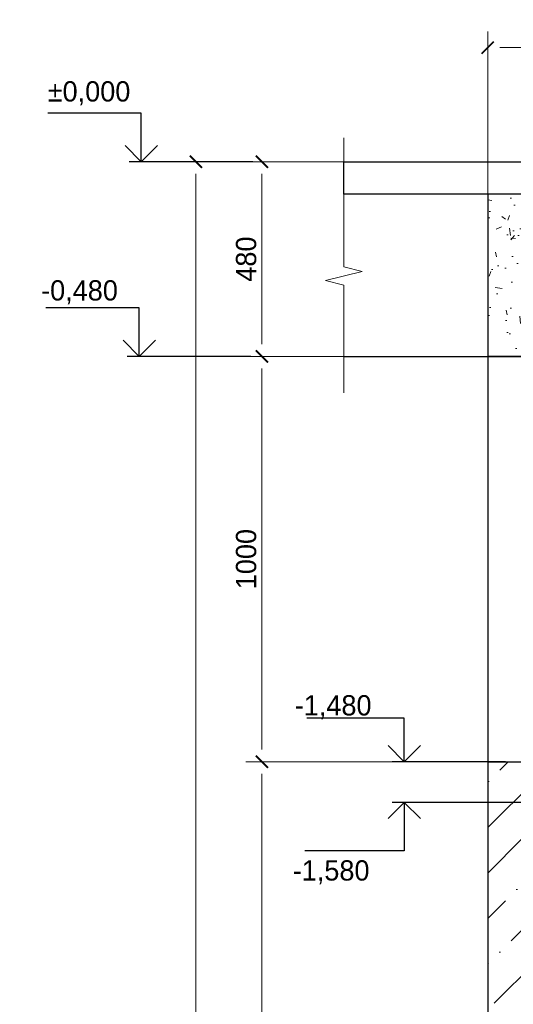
# Model space of a CAD drawing. Header units: millimetres. Extents: x -33345 to 4712671, y -3392 to 121473.
# Tile 240 of 256: x 1301192 to 1304737, y 59238 to 66305. Entities that reach past the tile are written whole.
import ezdxf

# ---------------------------------------------------------------- set-up
doc = ezdxf.new("R2010")
doc.units = ezdxf.units.MM
for name, color, linetype, lineweight in [('.', 7, 'Continuous', 15), ('w-line', 7, 'Continuous', 0), ('КЖ_РАЗМЕРЫ', 202, 'Continuous', 13)]:
    doc.layers.add(name, color=color, linetype=linetype, lineweight=lineweight)
doc.styles.add('GOST 2.304', font='isocpeui.ttf')
doc.styles.add('ISO', font='isocpeui.ttf')
doc.styles.add('X-U-RW-01$0$StyleROMANS', font='GOTHIC.TTF')
doc.dimstyles.new('SPDS$0', dxfattribs={"dimscale": 100, "dimtxt": 2.5, "dimasz": 1.5, "dimexe": 2, "dimexo": 0.625, "dimtad": 1, "dimdec": 0, "dimtxsty": 'GOST 2.304', "dimblk": '*U113', "dimcen": 0, "dimdle": 2, "dimclre": 256, "dimaunit": 1, "dimazin": 0, "dimtfac": 1, "dimtdec": 0, "dimtmove": 1, "dimatfit": 3, "dimfxl": 0.18, "dimtfill": 1, "dimtolj": 1, "dimtzin": 0, "dimlwe": -1, "dimarcsym": 0})

# ---------------------------------------------------------------- blocks, each defined once
blk = doc.blocks.new('*U113')
at = {"color": 0, "linetype": 'ByBlock', "const_width": 0.15}
blk.add_lwpolyline([(-0.5, -0.5), (0.5, 0.5)], dxfattribs=at)
blk = doc.blocks.new('*D244')
at = {"layer": 'Defpoints', "color": 0, "lineweight": 0, "transparency": 16777216}
for p in [(-43432417, 22635696), (-43434417, 22632387), (-43432417, 22632387)]:
    blk.add_point(p, dxfattribs=at)
at = {"layer": 'КЖ_РАЗМЕРЫ', "transparency": 16777216}
for p, q in [((-43434417, 22632449), (-43434417, 22635896)), ((-43432417, 22632449), (-43432417, 22635896))]:
    blk.add_line(p, q, dxfattribs=at)
at = {"layer": 'КЖ_РАЗМЕРЫ', "color": 0, "lineweight": -2, "transparency": 16777216}
blk.add_line((-43434267, 22635696), (-43432567, 22635696), dxfattribs=at)
at = {"layer": 'КЖ_РАЗМЕРЫ', "color": 0, "lineweight": -2, "transparency": 16777216, "xscale": 150, "yscale": 150, "zscale": 150, "rotation": 180}
blk.add_blockref('*U113', (-43434417, 22635696), dxfattribs=at)
at = {"layer": 'КЖ_РАЗМЕРЫ', "color": 0, "lineweight": -2, "transparency": 16777216, "xscale": 150, "yscale": 150, "zscale": 150}
blk.add_blockref('*U113', (-43432417, 22635696), dxfattribs=at)
at = {"layer": 'КЖ_РАЗМЕРЫ', "color": 0, "lineweight": 25, "transparency": 16777216, "insert": (-43433417, 22635890), "char_height": 250, "attachment_point": 5, "style": 'X-U-RW-01$0$StyleROMANS', "bg_fill": 3, "box_fill_scale": 1.1, "bg_fill_color": 256, "bg_fill_true_color": 13158600, "bg_fill_transparency": 0}
blk.add_mtext('\\A1;400', dxfattribs=at)
blk = doc.blocks.new('*D246')
at = {"layer": 'Defpoints', "color": 0, "lineweight": 0, "transparency": 16777216}
for p in [(-43438018, 22634287), (-43436130, 22634287), (-43436833, 22610037)]:
    blk.add_point(p, dxfattribs=at)
at = {"layer": 'КЖ_РАЗМЕРЫ', "transparency": 16777216}
for p, q in [((-43436193, 22634287), (-43438218, 22634287)), ((-43436895, 22610037), (-43438218, 22610037))]:
    blk.add_line(p, q, dxfattribs=at)
at = {"layer": 'КЖ_РАЗМЕРЫ', "color": 0, "lineweight": -2, "transparency": 16777216}
blk.add_line((-43438018, 22610187), (-43438018, 22634137), dxfattribs=at)
at = {"layer": 'КЖ_РАЗМЕРЫ', "color": 0, "lineweight": -2, "transparency": 16777216, "xscale": 150, "yscale": 150, "zscale": 150}
for p, rotation in [((-43438018, 22634287), 90), ((-43438018, 22610037), 270)]:
    blk.add_blockref('*U113', p, dxfattribs=dict(at, rotation=rotation))
at = {"layer": 'КЖ_РАЗМЕРЫ', "color": 0, "lineweight": 25, "transparency": 16777216, "insert": (-43438406, 22623137), "char_height": 250, "attachment_point": 5, "rotation": 90, "style": 'X-U-RW-01$0$StyleROMANS', "bg_fill": 3, "box_fill_scale": 1.1, "bg_fill_color": 256, "bg_fill_true_color": 13158600, "bg_fill_transparency": 0}
blk.add_mtext('\\A1;4850', dxfattribs=at)
blk = doc.blocks.new('*D248')
at = {"layer": 'Defpoints', "color": 0, "lineweight": 0, "transparency": 16777216}
for p in [(-43437204, 22626887), (-43434417, 22626887), (-43434417, 22610037)]:
    blk.add_point(p, dxfattribs=at)
at = {"layer": 'КЖ_РАЗМЕРЫ', "transparency": 16777216}
for p, q in [((-43434480, 22626887), (-43437404, 22626887)), ((-43434480, 22610037), (-43437404, 22610037))]:
    blk.add_line(p, q, dxfattribs=at)
at = {"layer": 'КЖ_РАЗМЕРЫ', "color": 0, "lineweight": -2, "transparency": 16777216}
blk.add_line((-43437204, 22610187), (-43437204, 22626737), dxfattribs=at)
at = {"layer": 'КЖ_РАЗМЕРЫ', "color": 0, "lineweight": -2, "transparency": 16777216, "xscale": 150, "yscale": 150, "zscale": 150}
for p, rotation in [((-43437204, 22626887), 90), ((-43437204, 22610037), 270)]:
    blk.add_blockref('*U113', p, dxfattribs=dict(at, rotation=rotation))
at = {"layer": 'КЖ_РАЗМЕРЫ', "color": 0, "lineweight": 25, "transparency": 16777216, "insert": (-43437398, 22618462), "char_height": 250, "attachment_point": 5, "rotation": 90, "style": 'X-U-RW-01$0$StyleROMANS', "bg_fill": 3, "box_fill_scale": 1.1, "bg_fill_color": 256, "bg_fill_true_color": 13158600, "bg_fill_transparency": 0}
blk.add_mtext('\\A1;3370', dxfattribs=at)
blk = doc.blocks.new('*D249')
at = {"layer": 'Defpoints', "color": 0, "lineweight": 0, "transparency": 16777216}
for p in [(-43437204, 22631887), (-43436130, 22631887), (-43434417, 22626887)]:
    blk.add_point(p, dxfattribs=at)
at = {"layer": 'КЖ_РАЗМЕРЫ', "transparency": 16777216}
for p, q in [((-43436193, 22631887), (-43437404, 22631887)), ((-43434480, 22626887), (-43437404, 22626887))]:
    blk.add_line(p, q, dxfattribs=at)
at = {"layer": 'КЖ_РАЗМЕРЫ', "color": 0, "lineweight": -2, "transparency": 16777216}
blk.add_line((-43437204, 22627037), (-43437204, 22631737), dxfattribs=at)
at = {"layer": 'КЖ_РАЗМЕРЫ', "color": 0, "lineweight": -2, "transparency": 16777216, "xscale": 150, "yscale": 150, "zscale": 150}
for p, rotation in [((-43437204, 22631887), 90), ((-43437204, 22626887), 270)]:
    blk.add_blockref('*U113', p, dxfattribs=dict(at, rotation=rotation))
at = {"layer": 'КЖ_РАЗМЕРЫ', "color": 0, "lineweight": 25, "transparency": 16777216, "insert": (-43437398, 22629387), "char_height": 250, "attachment_point": 5, "rotation": 90, "style": 'X-U-RW-01$0$StyleROMANS', "bg_fill": 3, "box_fill_scale": 1.1, "bg_fill_color": 256, "bg_fill_true_color": 13158600, "bg_fill_transparency": 0}
blk.add_mtext('\\A1;1000', dxfattribs=at)
blk = doc.blocks.new('*D250')
at = {"layer": 'Defpoints', "color": 0, "lineweight": 0, "transparency": 16777216}
for p in [(-43437204, 22634287), (-43436193, 22634287), (-43436193, 22631887)]:
    blk.add_point(p, dxfattribs=at)
at = {"layer": 'КЖ_РАЗМЕРЫ', "transparency": 16777216}
for p, q in [((-43436255, 22634287), (-43437404, 22634287)), ((-43436255, 22631887), (-43437404, 22631887))]:
    blk.add_line(p, q, dxfattribs=at)
at = {"layer": 'КЖ_РАЗМЕРЫ', "color": 0, "lineweight": -2, "transparency": 16777216}
blk.add_line((-43437204, 22632037), (-43437204, 22634137), dxfattribs=at)
at = {"layer": 'КЖ_РАЗМЕРЫ', "color": 0, "lineweight": -2, "transparency": 16777216, "xscale": 150, "yscale": 150, "zscale": 150}
for p, rotation in [((-43437204, 22634287), 90), ((-43437204, 22631887), 270)]:
    blk.add_blockref('*U113', p, dxfattribs=dict(at, rotation=rotation))
at = {"layer": 'КЖ_РАЗМЕРЫ', "color": 0, "lineweight": 25, "transparency": 16777216, "insert": (-43437398, 22633087), "char_height": 250, "attachment_point": 5, "rotation": 90, "style": 'X-U-RW-01$0$StyleROMANS', "bg_fill": 3, "box_fill_scale": 1.1, "bg_fill_color": 256, "bg_fill_true_color": 13158600, "bg_fill_transparency": 0}
blk.add_mtext('\\A1;480', dxfattribs=at)
blk = doc.blocks.new('reuk6kje')
at = {"ltscale": 4}
h = blk.add_hatch(dxfattribs=at)
h.set_pattern_fill('AR-CONC', color=256, scale=3.75)
h.set_pattern_definition([(50, (509060533.86, -101413233.9), (683.19250874, -59.77157077), [71.4375, -785.8125]), (355, (509060533.86, -101413233.9), (-132.16283034, 716.46316965), [57.15, -628.6521906]), (100.4514447, (509060590.8, -101413238.86), (551.0296766, 656.6915697), [60.712533, -667.83841725]), (46.1842, (509060533.86, -101413043.4), (1016.5464033, -157.6587297), [107.15625, -1178.71875]), (96.6355576, (509060618.6, -101413056.5), (890.2655027, 927.8479672), [91.0688368, -1001.7585306]), (351.18415117, (509060533.9, -101413043.4), (890.2655027, 927.8479672), [85.7248765, -942.9739947]), (21, (509060629.1, -101413091), (568.55396726, -383.4944932), [71.4375, -785.8125]), (326, (509060629.1, -101413091), (231.7576063, 690.704873), [57.15, -628.65]), (71.451445, (509060676.5, -101413122.96), (800.3115723, 307.2103833), [60.712533, -667.837266]), (37.5, (509060533.86, -101413233.88), (11.58226219, 317.08139577), [0, -621.03, 0, -638.175, 0, -631.03125]), (7.5, (509060533.86, -101413233.88), (250.57373441, 375.67715557), [0, -363.855, 0, -606.7425, 0, -240.50625]), (327.5, (509060321.45, -101413233.88), (508.46473188, -21.48278997), [0, -238.125, 0, -742.95, 0, -985.8375]), (317.5, (509060226.2, -101413233.9), (555.4844302, 95.34934137), [0, -309.5625, 0, -493.395, 0, -700.0875])])
h.paths.add_polyline_path([(-43434417.4, 22631886.6), (-43432417.4, 22631886.6), (-43432417.4, 22633886.6), (-43434417.4, 22633886.6)])
h = blk.add_hatch(dxfattribs=at)
h.set_pattern_fill('ANSI36', color=256, scale=125)
h.set_pattern_definition([(45, (509060283.86, -101396333.9), (210.47475284, 771.7407604), [992.1875, -198.4375, 0, -198.4375])])
h.paths.add_polyline_path([(-43436934.1, 22610036.6), (-43436934.1, 22608804.2), (-43436434.1, 22608679.2), (-43437434.1, 22608429.2), (-43436934.1, 22608304.2), (-43436934.1, 22607036.6), (-43430417.4, 22607036.6), (-43430417.4, 22610036.6), (-43432417.4, 22610036.6), (-43432417.4, 22626886.6), (-43434417.4, 22626886.6), (-43434417.4, 22610036.6)])
at = {"linetype": 'Continuous', "lineweight": 25, "ltscale": 100}
for p, q in [((-43438692.6, 22634886.6), (-43439845.1, 22634886.6)), ((-43438692.6, 22634286.6), (-43438692.6, 22634886.6)), ((-43438718.2, 22632486.6), (-43439870.7, 22632486.6)), ((-43438718.2, 22631886.6), (-43438718.2, 22632486.6)), ((-43437341.4, 22631886.6), (-43438868.2, 22631886.6)), ((-43435447.2, 22627423.7), (-43436649.7, 22627423.7)), ((-43435447.2, 22626886.6), (-43435447.2, 22627423.7)), ((-43434199.2, 22626886.6), (-43435597.2, 22626886.6)), ((-43431550.5, 22626386.6), (-43435597.2, 22626386.6)), ((-43435447.2, 22626386.6), (-43435447.2, 22625786.6)), ((-43435447.2, 22625786.6), (-43436674.7, 22625786.6))]:
    blk.add_line(p, q, dxfattribs=at)
at = {"linetype": 'Continuous', "ltscale": 4}
blk.add_lwpolyline([(-43436192.9, 22631439.3), (-43436192.9, 22632766.2), (-43436419.2, 22632822.8), (-43435966.6, 22632935.9), (-43436192.9, 22632992.5), (-43436192.9, 22634583.2)], dxfattribs=at)
at = {"color": 0, "lineweight": 30, "ltscale": 100}
blk.add_lwpolyline([(-43434417.4, 22631886.6), (-43432417.4, 22631886.6), (-43432417.4, 22633886.6), (-43434417.4, 22633886.6)], close=True, dxfattribs=at)
at = {"linetype": 'Continuous', "lineweight": 25, "ltscale": 100}
for points in [[(-43438918.2, 22632086.6), (-43438718.2, 22631886.6), (-43438518.2, 22632086.6)], [(-43435647.2, 22627086.6), (-43435447.2, 22626886.6), (-43435247.2, 22627086.6)], [(-43435247.2, 22626186.6), (-43435447.2, 22626386.6), (-43435647.2, 22626186.6)]]:
    blk.add_lwpolyline(points, dxfattribs=at)
at = {"color": 0, "lineweight": 30, "ltscale": 100}
blk.add_lwpolyline([(-43436192.9, 22631886.6), (-43434417.4, 22631886.6), (-43434417.4, 22610036.6), (-43436934.1, 22610036.6)], dxfattribs=at)
at = {"layer": 'w-line', "color": 0, "lineweight": 30, "ltscale": 100}
blk.add_lwpolyline([(-43432417.4, 22631886.6), (-43434417.4, 22631886.6), (-43434417.4, 22626886.6), (-43432417.4, 22626886.6)], close=True, dxfattribs=at)
at = {"linetype": 'Continuous', "lineweight": 25, "ltscale": 100, "style": 'X-U-RW-01$0$StyleROMANS'}
for s, p in [('-0,480', (-43439929.8, 22632576.6)), ('-1,480', (-43436799.2, 22627458.6)), ('-1,580', (-43436824.2, 22625421.9))]:
    blk.add_text(s, height=250, dxfattribs=at).set_placement(p)
at = {"linetype": 'Continuous', "lineweight": 25, "ltscale": 100, "insert": (-43439848, 22635281), "char_height": 250, "width": 1325, "attachment_point": 1, "style": 'X-U-RW-01$0$StyleROMANS'}
blk.add_mtext('%%P0,000', dxfattribs=at)
at = {"layer": 'КЖ_РАЗМЕРЫ', "color": 0, "lineweight": 25}
dim = blk.add_aligned_dim(p1=(-43434417.4, 22632386.6), p2=(-43432417.4, 22632386.6), distance=3309.9, dimstyle='SPDS$0', override={"dimlfac": 0.2, "dimtxsty": 'X-U-RW-01$0$StyleROMANS'}, dxfattribs=at)
dim.commit()
dim.dimension.update_dxf_attribs({"geometry": '*D244', "text_midpoint": (-43433417.4, 22635890.3)})
dim = blk.add_linear_dim(base=(-43438018.3, 22634286.6), p1=(-43436832.7, 22610036.6), p2=(-43436130.4, 22634286.6), angle=90, dimstyle='SPDS$0', override={"dimlfac": 0.2, "dimtxsty": 'X-U-RW-01$0$StyleROMANS'}, dxfattribs=at)
dim.commit()
dim.dimension.update_dxf_attribs({"geometry": '*D246', "text_midpoint": (-43438212.1, 22623136.6), "dimtype": 128})
at = {"linetype": 'Continuous', "lineweight": 25, "ltscale": 100}
blk.add_line((-43437315.7, 22634286.6), (-43438842.6, 22634286.6), dxfattribs=at)
blk.add_lwpolyline([(-43438892.6, 22634486.6), (-43438692.6, 22634286.6), (-43438492.6, 22634486.6)], dxfattribs=at)
at = {"color": 0, "lineweight": 30, "ltscale": 100}
blk.add_lwpolyline([(-43434417.4, 22633886.6), (-43436192.9, 22633886.6)], dxfattribs=at)
blk.add_lwpolyline([(-43434417.4, 22633886.6), (-43436192.9, 22633886.6)], dxfattribs=at)
at = {"layer": 'КЖ_РАЗМЕРЫ', "color": 0, "lineweight": 25}
dim = blk.add_linear_dim(base=(-43437203.9, 22626886.6), p1=(-43434417.4, 22610036.6), p2=(-43434417.4, 22626886.6), angle=90, dimstyle='SPDS$0', override={"dimlfac": 0.2, "dimtxsty": 'X-U-RW-01$0$StyleROMANS'}, dxfattribs=at)
dim.commit()
dim.dimension.update_dxf_attribs({"geometry": '*D248', "text_midpoint": (-43437397.7, 22618461.6)})
dim = blk.add_linear_dim(base=(-43437203.9, 22631886.6), p1=(-43434417.4, 22626886.6), p2=(-43436130.4, 22631886.6), angle=90, dimstyle='SPDS$0', override={"dimlfac": 0.2, "dimtxsty": 'X-U-RW-01$0$StyleROMANS'}, dxfattribs=at)
dim.commit()
dim.dimension.update_dxf_attribs({"geometry": '*D249', "text_midpoint": (-43437397.7, 22629386.6)})
dim = blk.add_linear_dim(base=(-43437203.9, 22634286.6), p1=(-43436192.9, 22631886.6), p2=(-43436192.9, 22634286.6), angle=90, dimstyle='SPDS$0', override={"dimlfac": 0.2, "dimtxsty": 'X-U-RW-01$0$StyleROMANS'}, dxfattribs=at)
dim.commit()
dim.dimension.update_dxf_attribs({"geometry": '*D250', "text_midpoint": (-43437397.7, 22633086.6)})
at = {"layer": 'w-line', "color": 0, "lineweight": 30, "ltscale": 100}
blk.add_lwpolyline([(-43436192.9, 22634286.6), (-43432417.4, 22634286.6), (-43432417.4, 22633886.6), (-43436192.9, 22633886.6)], close=True, dxfattribs=at)

msp = doc.modelspace()

# ---------------------------------------------------------------- block references
at = {"layer": '.', "xscale": 0.5818754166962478, "yscale": 0.5818754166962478, "zscale": 0.5818754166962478}
msp.add_blockref('reuk6kje', (26577973.322, -13105050.513), dxfattribs=at)

# ---------------------------------------------------------------- next in the draw order: texts
at = {"insert": (351439.431, 62275.551), "char_height": 500, "width": 9875.6458, "attachment_point": 1, "style": 'ISO'}
msp.add_mtext('\\pi4343.31532;{\\LА-А\\P\\pi0;Армирование приямка. M 1:20}', dxfattribs=at)

doc.saveas('drawing.dxf')
